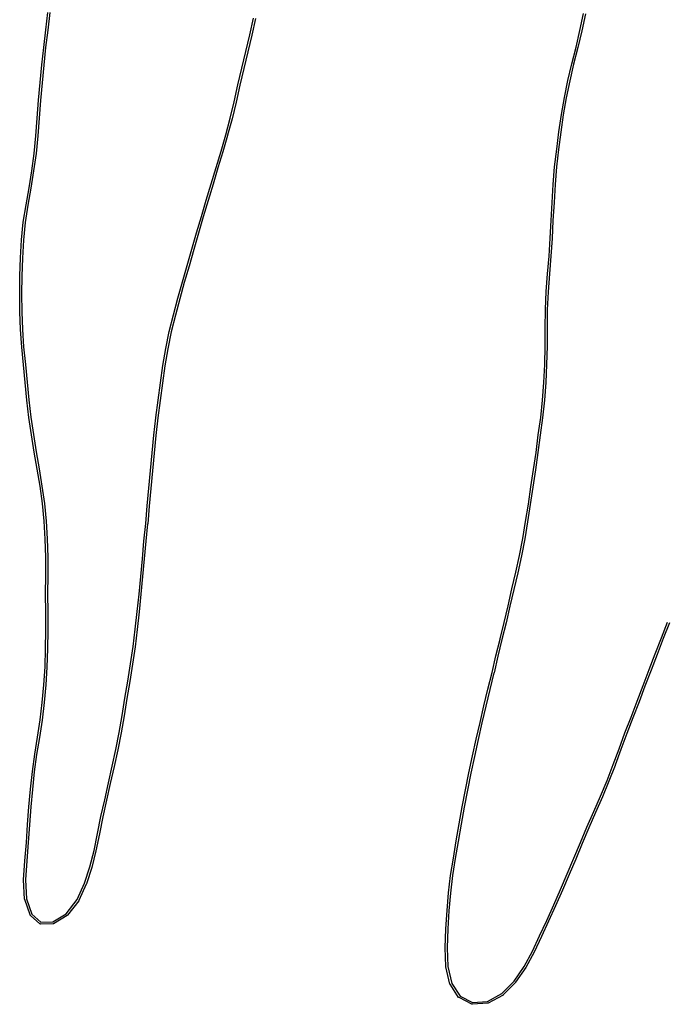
# Model space of a CAD drawing. Header units: inches. Extents: x 0.4 to 11.3, y -7.9 to -0.4.
# Tile 4 of 9: x 4.6 to 5.9, y -3.9 to -1.9. Entities that reach past the tile are written whole.
import ezdxf

# ---------------------------------------------------------------- set-up
doc = ezdxf.new("R2010")
doc.units = ezdxf.units.IN
doc.header["$MEASUREMENT"] = 0
doc.layers.add('Edge.Cuts', color=254, linetype='CONTINUOUS', true_color=0xd0d2cd)

msp = doc.modelspace()

# ---------------------------------------------------------------- linework, layer by layer
at = {"layer": 'Edge.Cuts', "linetype": 'CONTINUOUS'}
for p, q in [((4.6139, -1.8943), (4.6179, -1.8587)), ((4.6218, -1.8591), (4.6178, -1.8947)), ((5.0286, -1.9043), (5.0361, -1.8702)), ((5.0399, -1.871), (5.0324, -1.9051)), ((5.6994, -1.8953), (5.7067, -1.8611)), ((5.7105, -1.8619), (5.7032, -1.8961)), ((4.6095, -1.9297), (4.6139, -1.8943)), ((4.6178, -1.8948), (4.6134, -1.9302)), ((4.6178, -1.8947), (4.6178, -1.8947)), ((4.6178, -1.8947), (4.6178, -1.8948)), ((5.6915, -1.9292), (5.6994, -1.8953)), ((5.7032, -1.8962), (5.6953, -1.9302)), ((5.7032, -1.8961), (5.7032, -1.8962)), ((5.7032, -1.8962), (5.7032, -1.8962)), ((5.0205, -1.9382), (5.0286, -1.9043)), ((5.0324, -1.9052), (5.0244, -1.9391)), ((5.0324, -1.9051), (5.0324, -1.9051)), ((5.0324, -1.9051), (5.0324, -1.9052)), ((4.6056, -1.9653), (4.6095, -1.9297)), ((4.6095, -1.9297), (4.6095, -1.9297)), ((4.6095, -1.9297), (4.6095, -1.9297)), ((4.6134, -1.9302), (4.6095, -1.9657)), ((5.0125, -1.9721), (5.0205, -1.9382)), ((5.0244, -1.9391), (5.0164, -1.973)), ((5.0205, -1.9382), (5.0205, -1.9382)), ((5.0205, -1.9382), (5.0205, -1.9382)), ((5.0244, -1.9391), (5.0244, -1.9391)), ((5.6829, -1.9629), (5.6915, -1.9292)), ((5.6953, -1.9302), (5.6867, -1.9639)), ((5.6953, -1.9302), (5.6953, -1.9302)), ((5.6953, -1.9302), (5.6953, -1.9302)), ((4.6026, -2.0014), (4.6056, -1.9654)), ((4.6056, -1.9654), (4.6056, -1.9653)), ((4.6056, -1.9654), (4.6056, -1.9654)), ((4.6095, -1.9657), (4.6065, -2.0017)), ((5.0044, -2.006), (5.0125, -1.9721)), ((5.0164, -1.973), (5.0083, -2.0069)), ((5.0164, -1.973), (5.0164, -1.973)), ((5.0164, -1.973), (5.0164, -1.973)), ((5.6751, -1.997), (5.6829, -1.963)), ((5.6867, -1.9639), (5.679, -1.9979)), ((5.6829, -1.963), (5.6829, -1.9629)), ((5.6829, -1.9629), (5.6829, -1.9629)), ((5.6679, -2.0313), (5.6751, -1.997)), ((5.679, -1.9979), (5.6717, -2.0321)), ((5.6751, -1.997), (5.6751, -1.997)), ((5.6751, -1.997), (5.6751, -1.997)), ((4.5989, -2.0371), (4.6026, -2.0014)), ((4.6065, -2.0018), (4.6028, -2.0375)), ((4.6065, -2.0017), (4.6065, -2.0017)), ((4.6065, -2.0017), (4.6065, -2.0018)), ((4.9967, -2.0401), (5.0044, -2.006)), ((5.0083, -2.0069), (5.0005, -2.0409)), ((5.0044, -2.006), (5.0044, -2.006)), ((5.0044, -2.006), (5.0044, -2.006)), ((4.5965, -2.0734), (4.5989, -2.0372)), ((4.5989, -2.0372), (4.5989, -2.0371)), ((4.5989, -2.0371), (4.5989, -2.0371)), ((4.6028, -2.0375), (4.6004, -2.0737)), ((4.9886, -2.0739), (4.9967, -2.0401)), ((5.6617, -2.0661), (5.6679, -2.0314)), ((5.6717, -2.0321), (5.6656, -2.0667)), ((5.6679, -2.0314), (5.6679, -2.0313)), ((5.6679, -2.0313), (5.6679, -2.0313)), ((5.0005, -2.041), (4.9924, -2.0749)), ((5.0005, -2.0409), (5.0005, -2.041)), ((5.0005, -2.041), (5.0005, -2.041)), ((4.5936, -2.1094), (4.5965, -2.0734)), ((4.6004, -2.0737), (4.5975, -2.1098)), ((4.6004, -2.0737), (4.6004, -2.0737)), ((4.6004, -2.0737), (4.6004, -2.0737)), ((4.9796, -2.1074), (4.9886, -2.0739)), ((4.9924, -2.0749), (4.9834, -2.1084)), ((4.9924, -2.0749), (4.9924, -2.0749)), ((4.9924, -2.0749), (4.9924, -2.0749)), ((5.6568, -2.1013), (5.6617, -2.0661)), ((5.6656, -2.0667), (5.6607, -2.1019)), ((5.6617, -2.0661), (5.6617, -2.0661)), ((5.6617, -2.0661), (5.6617, -2.0661)), ((4.5899, -2.1451), (4.5936, -2.1094)), ((4.5975, -2.1098), (4.5938, -2.1455)), ((4.5975, -2.1098), (4.5975, -2.1098)), ((4.5975, -2.1098), (4.5975, -2.1098)), ((4.9701, -2.1407), (4.9796, -2.1074)), ((4.9834, -2.1085), (4.9739, -2.1418)), ((4.9834, -2.1084), (4.9834, -2.1085)), ((4.9834, -2.1085), (4.9834, -2.1085)), ((5.6522, -2.1367), (5.6568, -2.1014)), ((5.6607, -2.1019), (5.6561, -2.1372)), ((5.6568, -2.1014), (5.6568, -2.1013)), ((5.6568, -2.1014), (5.6568, -2.1014)), ((5.6481, -2.1723), (5.6522, -2.1368)), ((5.6561, -2.1372), (5.6521, -2.1727)), ((5.6522, -2.1368), (5.6522, -2.1367)), ((5.6522, -2.1367), (5.6522, -2.1367)), ((4.5851, -2.1803), (4.5899, -2.1451)), ((4.5938, -2.1456), (4.589, -2.1809)), ((4.5938, -2.1455), (4.5938, -2.1456)), ((4.5938, -2.1456), (4.5938, -2.1456)), ((4.9598, -2.1737), (4.9701, -2.1407)), ((4.9739, -2.1418), (4.9636, -2.1748)), ((4.9739, -2.1418), (4.9739, -2.1418)), ((4.9739, -2.1418), (4.9739, -2.1418)), ((4.5797, -2.2153), (4.5851, -2.1803)), ((4.9498, -2.2068), (4.9598, -2.1737)), ((4.9636, -2.1748), (4.9536, -2.2079)), ((4.9598, -2.1737), (4.9598, -2.1737)), ((4.9598, -2.1737), (4.9598, -2.1737)), ((5.645, -2.2084), (5.6481, -2.1724)), ((5.6481, -2.1724), (5.6481, -2.1723)), ((5.6481, -2.1724), (5.6481, -2.1724)), ((5.6521, -2.1727), (5.649, -2.2087)), ((4.589, -2.1809), (4.5836, -2.2159)), ((4.589, -2.1809), (4.589, -2.1809)), ((4.589, -2.1809), (4.589, -2.1809)), ((4.5736, -2.25), (4.5797, -2.2153)), ((4.5836, -2.216), (4.5775, -2.2507)), ((4.5836, -2.2159), (4.5836, -2.2159)), ((4.5836, -2.2159), (4.5836, -2.216)), ((4.9399, -2.2399), (4.9498, -2.2068)), ((4.9536, -2.2079), (4.9436, -2.241)), ((4.9498, -2.2068), (4.9498, -2.2068)), ((4.9498, -2.2068), (4.9498, -2.2068)), ((4.9536, -2.2079), (4.9536, -2.2079)), ((5.6428, -2.2447), (5.645, -2.2084)), ((5.645, -2.2084), (5.645, -2.2084)), ((5.645, -2.2084), (5.645, -2.2084)), ((5.649, -2.2087), (5.6468, -2.245)), ((4.93, -2.2731), (4.9399, -2.2399)), ((4.9399, -2.2399), (4.9399, -2.2399)), ((4.9399, -2.2399), (4.9399, -2.2399)), ((4.5679, -2.2849), (4.5736, -2.25)), ((4.5775, -2.2507), (4.5718, -2.2855)), ((4.5736, -2.25), (4.5736, -2.25)), ((4.5736, -2.25), (4.5736, -2.25)), ((4.9436, -2.241), (4.9338, -2.2742)), ((4.9436, -2.241), (4.9436, -2.241)), ((5.6408, -2.2812), (5.6428, -2.2448)), ((5.6428, -2.2448), (5.6428, -2.2447)), ((5.6428, -2.2448), (5.6428, -2.2448)), ((5.6468, -2.245), (5.6447, -2.2814)), ((4.9202, -2.3063), (4.93, -2.2731)), ((4.9338, -2.2742), (4.924, -2.3074)), ((4.93, -2.2731), (4.93, -2.2731)), ((4.93, -2.2731), (4.93, -2.2731)), ((4.5646, -2.3209), (4.5679, -2.2851)), ((4.568, -2.285), (4.5679, -2.2849)), ((4.5679, -2.2851), (4.568, -2.285)), ((4.5718, -2.2855), (4.5685, -2.3213)), ((5.6391, -2.3177), (5.6408, -2.2812)), ((5.6408, -2.2812), (5.6408, -2.2812)), ((5.6408, -2.2812), (5.6408, -2.2812)), ((5.6447, -2.2814), (5.6431, -2.3179)), ((4.9106, -2.3396), (4.9202, -2.3063)), ((4.924, -2.3074), (4.9144, -2.3407)), ((4.9202, -2.3063), (4.9202, -2.3063)), ((4.9202, -2.3063), (4.9202, -2.3063)), ((5.6366, -2.3539), (5.6391, -2.3177)), ((5.6431, -2.318), (5.6405, -2.3542)), ((5.6431, -2.3179), (5.6431, -2.3179)), ((5.6431, -2.3179), (5.6431, -2.318)), ((4.5621, -2.3575), (4.5646, -2.321)), ((4.5646, -2.321), (4.5646, -2.3209)), ((4.5646, -2.321), (4.5646, -2.321)), ((4.5685, -2.3213), (4.5661, -2.3578)), ((4.9013, -2.373), (4.9106, -2.3396)), ((4.9106, -2.3396), (4.9106, -2.3396)), ((4.9106, -2.3396), (4.9106, -2.3396)), ((4.5609, -2.3942), (4.5621, -2.3576)), ((4.5621, -2.3576), (4.5621, -2.3575)), ((4.5621, -2.3576), (4.5621, -2.3576)), ((4.5661, -2.3578), (4.5649, -2.3943)), ((4.9144, -2.3407), (4.9051, -2.374)), ((5.6334, -2.3898), (5.6366, -2.3539)), ((5.6405, -2.3542), (5.6373, -2.3901)), ((5.6405, -2.3542), (5.6405, -2.3542)), ((5.6405, -2.3542), (5.6405, -2.3542)), ((4.8915, -2.4062), (4.9013, -2.373)), ((4.905, -2.374), (4.8953, -2.4072)), ((4.9051, -2.374), (4.905, -2.374)), ((4.905, -2.374), (4.905, -2.374)), ((4.5606, -2.4308), (4.5609, -2.3942)), ((4.5609, -2.3942), (4.5609, -2.3942)), ((4.5609, -2.3942), (4.5609, -2.3942)), ((4.5649, -2.3943), (4.5646, -2.4308)), ((5.6308, -2.426), (5.6334, -2.3898)), ((5.6334, -2.3898), (5.6334, -2.3898)), ((5.6334, -2.3898), (5.6334, -2.3898)), ((5.6373, -2.3901), (5.6348, -2.4263)), ((4.8822, -2.4396), (4.8915, -2.4062)), ((4.8953, -2.4072), (4.886, -2.4406)), ((4.8915, -2.4062), (4.8915, -2.4062)), ((4.8915, -2.4062), (4.8915, -2.4062)), ((4.5611, -2.4671), (4.5606, -2.4308)), ((4.5606, -2.4308), (4.5606, -2.4308)), ((4.5606, -2.4308), (4.5606, -2.4308)), ((4.5646, -2.4308), (4.565, -2.467)), ((4.8732, -2.4731), (4.8822, -2.4396)), ((4.8822, -2.4396), (4.8822, -2.4396)), ((4.8822, -2.4396), (4.8822, -2.4396)), ((5.6292, -2.4626), (5.6308, -2.4261)), ((5.6308, -2.4261), (5.6308, -2.426)), ((5.6308, -2.426), (5.6308, -2.426)), ((5.6348, -2.4263), (5.6331, -2.4628)), ((4.886, -2.4406), (4.8771, -2.4741)), ((4.5623, -2.5029), (4.5611, -2.4671)), ((4.5611, -2.4671), (4.5611, -2.4671)), ((4.5611, -2.4671), (4.5611, -2.4671)), ((4.565, -2.467), (4.5663, -2.5027)), ((4.8647, -2.5069), (4.8732, -2.4732)), ((4.8771, -2.4741), (4.8685, -2.5078)), ((4.8732, -2.4732), (4.8732, -2.4731)), ((4.8732, -2.4732), (4.8732, -2.4732)), ((5.6287, -2.4998), (5.6292, -2.4627)), ((5.6292, -2.4627), (5.6292, -2.4626)), ((5.6292, -2.4627), (5.6292, -2.4627)), ((5.6331, -2.4628), (5.6326, -2.4998)), ((5.6287, -2.537), (5.6287, -2.4998)), ((5.6287, -2.4998), (5.6287, -2.4998)), ((5.6287, -2.4998), (5.6287, -2.4998)), ((5.6326, -2.4998), (5.6326, -2.537)), ((4.5647, -2.5386), (4.5623, -2.5029)), ((4.5623, -2.5029), (4.5623, -2.5029)), ((4.5623, -2.5029), (4.5623, -2.5029)), ((4.5663, -2.5027), (4.5687, -2.5383)), ((4.8578, -2.5414), (4.8647, -2.507)), ((4.8685, -2.5078), (4.8616, -2.5421)), ((4.8647, -2.507), (4.8647, -2.5069)), ((4.8647, -2.5069), (4.8647, -2.5069)), ((4.5648, -2.5387), (4.5647, -2.5386)), ((4.5684, -2.5745), (4.5648, -2.5387)), ((4.5648, -2.5387), (4.5648, -2.5387)), ((4.5687, -2.5383), (4.5724, -2.5741)), ((5.6279, -2.5739), (5.6287, -2.537)), ((5.6326, -2.5371), (5.6318, -2.574)), ((5.6326, -2.537), (5.6326, -2.5371)), ((5.6326, -2.5371), (5.6326, -2.5371)), ((4.8519, -2.5763), (4.8578, -2.5414)), ((4.8616, -2.5421), (4.8558, -2.5769)), ((4.8578, -2.5414), (4.8578, -2.5414)), ((4.8578, -2.5414), (4.8578, -2.5414)), ((4.5719, -2.6105), (4.5684, -2.5745)), ((4.5724, -2.5741), (4.5724, -2.5741)), ((4.5724, -2.5741), (4.5724, -2.5741)), ((4.5724, -2.5741), (4.5758, -2.6101)), ((4.8467, -2.6114), (4.8519, -2.5763)), ((4.8558, -2.5769), (4.8506, -2.612)), ((4.8519, -2.5763), (4.8519, -2.5763)), ((4.8519, -2.5763), (4.8519, -2.5763)), ((5.6263, -2.6104), (5.6279, -2.5739)), ((5.6318, -2.574), (5.6302, -2.6106)), ((5.6318, -2.574), (5.6318, -2.574)), ((5.6318, -2.574), (5.6318, -2.574)), ((4.5754, -2.6463), (4.5719, -2.6105)), ((4.5719, -2.6105), (4.5719, -2.6105)), ((4.5719, -2.6105), (4.5719, -2.6105)), ((4.5758, -2.6101), (4.5758, -2.6101)), ((4.5758, -2.6101), (4.5793, -2.6459)), ((4.8422, -2.6468), (4.8467, -2.6115)), ((4.8506, -2.612), (4.8461, -2.6473)), ((4.8467, -2.6115), (4.8467, -2.6114)), ((4.8467, -2.6114), (4.8467, -2.6114)), ((5.6234, -2.6464), (5.6263, -2.6104)), ((5.6302, -2.6107), (5.6274, -2.6468)), ((5.6302, -2.6106), (5.6302, -2.6107)), ((5.6302, -2.6107), (5.6302, -2.6107)), ((4.5795, -2.6819), (4.5754, -2.6463)), ((4.5754, -2.6463), (4.5754, -2.6463)), ((4.5754, -2.6463), (4.5754, -2.6463)), ((4.5793, -2.6459), (4.5834, -2.6814)), ((4.8375, -2.6821), (4.8422, -2.6468)), ((4.8461, -2.6473), (4.8414, -2.6826)), ((4.8422, -2.6468), (4.8422, -2.6468)), ((4.8461, -2.6473), (4.8461, -2.6473)), ((4.8461, -2.6473), (4.8461, -2.6473)), ((5.6197, -2.6821), (5.6234, -2.6464)), ((5.6274, -2.6468), (5.6236, -2.6825)), ((5.6274, -2.6468), (5.6274, -2.6468)), ((5.6274, -2.6468), (5.6274, -2.6468)), ((4.5846, -2.7171), (4.5795, -2.6819)), ((4.5795, -2.6819), (4.5795, -2.6819)), ((4.5795, -2.6819), (4.5795, -2.6819)), ((4.5834, -2.6814), (4.5885, -2.7165)), ((4.8335, -2.7178), (4.8375, -2.6822)), ((4.8414, -2.6826), (4.8374, -2.7182)), ((4.8375, -2.6822), (4.8375, -2.6821)), ((4.8375, -2.6822), (4.8375, -2.6822)), ((5.6149, -2.7173), (5.6197, -2.6821)), ((5.6236, -2.6826), (5.6188, -2.7179)), ((5.6236, -2.6825), (5.6236, -2.6826)), ((5.6236, -2.6826), (5.6236, -2.6826)), ((4.5902, -2.752), (4.5846, -2.7171)), ((4.5846, -2.7171), (4.5846, -2.7171)), ((4.5846, -2.7171), (4.5846, -2.7171)), ((4.5885, -2.7165), (4.5941, -2.7514)), ((4.83, -2.7536), (4.8335, -2.7178)), ((4.8335, -2.7178), (4.8335, -2.7178)), ((4.8335, -2.7178), (4.8335, -2.7178)), ((4.8374, -2.7182), (4.8339, -2.754)), ((5.6103, -2.7526), (5.6149, -2.7173)), ((5.6188, -2.7179), (5.6142, -2.7532)), ((5.6149, -2.7173), (5.6149, -2.7173)), ((5.6149, -2.7173), (5.6149, -2.7173)), ((4.596, -2.7869), (4.5902, -2.752)), ((4.5902, -2.752), (4.5902, -2.752)), ((4.5902, -2.752), (4.5902, -2.752)), ((4.5941, -2.7514), (4.5999, -2.7862)), ((4.8268, -2.7896), (4.83, -2.7536)), ((4.83, -2.7536), (4.83, -2.7536)), ((4.83, -2.7536), (4.83, -2.7536)), ((4.8339, -2.754), (4.8308, -2.7899)), ((5.6051, -2.7877), (5.6103, -2.7526)), ((5.6142, -2.7532), (5.609, -2.7883)), ((5.6142, -2.7532), (5.6142, -2.7532)), ((5.6142, -2.7532), (5.6142, -2.7532)), ((4.602, -2.8216), (4.596, -2.7869)), ((4.596, -2.7869), (4.596, -2.7869)), ((4.596, -2.7869), (4.596, -2.7869)), ((4.5999, -2.7862), (4.6059, -2.821)), ((4.8232, -2.8253), (4.8268, -2.7896)), ((4.8308, -2.7899), (4.8271, -2.8257)), ((4.8308, -2.7899), (4.8308, -2.7899)), ((4.8308, -2.7899), (4.8308, -2.7899)), ((5.5996, -2.8227), (5.6051, -2.7877)), ((5.609, -2.7883), (5.6035, -2.8233)), ((5.609, -2.7883), (5.609, -2.7883)), ((5.609, -2.7883), (5.609, -2.7883)), ((4.6071, -2.8567), (4.602, -2.8216)), ((4.6059, -2.821), (4.6059, -2.821)), ((4.6059, -2.821), (4.6059, -2.8211)), ((4.6059, -2.8211), (4.611, -2.8562)), ((4.82, -2.8612), (4.8232, -2.8253)), ((4.8232, -2.8253), (4.8232, -2.8253)), ((4.8232, -2.8253), (4.8232, -2.8253)), ((4.8271, -2.8257), (4.824, -2.8616)), ((5.5947, -2.858), (5.5996, -2.8227)), ((5.6035, -2.8233), (5.5986, -2.8585)), ((5.5996, -2.8227), (5.5996, -2.8227)), ((5.5996, -2.8227), (5.5996, -2.8227)), ((4.6104, -2.8925), (4.6071, -2.8567)), ((4.611, -2.8562), (4.611, -2.8563)), ((4.611, -2.8563), (4.611, -2.8563)), ((4.611, -2.8563), (4.6144, -2.8922)), ((5.5891, -2.8928), (5.5947, -2.858)), ((5.5986, -2.8586), (5.593, -2.8935)), ((5.5986, -2.8585), (5.5986, -2.8585)), ((5.5986, -2.8585), (5.5986, -2.8586)), ((4.8168, -2.8972), (4.82, -2.8612)), ((4.82, -2.8612), (4.82, -2.8612)), ((4.824, -2.8616), (4.8208, -2.8975)), ((4.824, -2.8616), (4.824, -2.8616)), ((4.824, -2.8616), (4.824, -2.8616)), ((4.6127, -2.9288), (4.6104, -2.8925)), ((4.6144, -2.8922), (4.6144, -2.8922)), ((4.6144, -2.8922), (4.6144, -2.8922)), ((4.6144, -2.8922), (4.6166, -2.9286)), ((4.8132, -2.9329), (4.8168, -2.8972)), ((4.8207, -2.8975), (4.8171, -2.9333)), ((4.8208, -2.8975), (4.8207, -2.8975)), ((4.8207, -2.8975), (4.8207, -2.8975)), ((5.5834, -2.9277), (5.5891, -2.8928)), ((5.593, -2.8935), (5.5873, -2.9284)), ((5.5891, -2.8928), (5.5891, -2.8928)), ((5.593, -2.8935), (5.593, -2.8935)), ((5.593, -2.8935), (5.593, -2.8935)), ((4.6137, -2.9655), (4.6127, -2.9288)), ((4.6166, -2.9286), (4.6166, -2.9286)), ((4.6166, -2.9286), (4.6166, -2.9286)), ((4.6166, -2.9286), (4.6177, -2.9655)), ((4.8101, -2.9689), (4.8132, -2.9329)), ((4.8132, -2.9329), (4.8132, -2.9329)), ((4.8132, -2.9329), (4.8132, -2.9329)), ((4.8171, -2.9333), (4.814, -2.9692)), ((5.5768, -2.9622), (5.5834, -2.9277)), ((5.5873, -2.9284), (5.5806, -2.9629)), ((5.5873, -2.9284), (5.5873, -2.9284)), ((5.5873, -2.9284), (5.5873, -2.9284)), ((4.6138, -3.0027), (4.6137, -2.9655)), ((4.6177, -2.9655), (4.6177, -2.9655)), ((4.6177, -2.9655), (4.6177, -2.9655)), ((4.6177, -2.9655), (4.6177, -3.0027)), ((4.8066, -3.0047), (4.8101, -2.9689)), ((4.814, -2.9692), (4.8106, -3.0051)), ((4.814, -2.9692), (4.814, -2.9692)), ((4.814, -2.9692), (4.814, -2.9692)), ((5.5693, -2.9963), (5.5768, -2.9622)), ((5.5806, -2.963), (5.5731, -2.9971)), ((5.5806, -2.9629), (5.5806, -2.9629)), ((5.5806, -2.9629), (5.5806, -2.963)), ((5.5612, -3.0302), (5.5693, -2.9963)), ((5.5731, -2.9972), (5.5651, -3.0311)), ((5.5731, -2.9971), (5.5731, -2.9971)), ((5.5731, -2.9971), (5.5731, -2.9972)), ((4.6134, -3.0401), (4.6138, -3.0027)), ((4.6177, -3.0027), (4.6174, -3.0401)), ((4.6177, -3.0027), (4.6177, -3.0027)), ((4.6177, -3.0027), (4.6177, -3.0027)), ((4.8032, -3.0405), (4.8066, -3.0047)), ((4.8066, -3.0047), (4.8066, -3.0047)), ((4.8066, -3.0047), (4.8066, -3.0047)), ((4.8106, -3.0051), (4.8072, -3.0409)), ((4.8106, -3.0051), (4.8106, -3.0051)), ((4.6137, -3.0775), (4.6134, -3.0401)), ((4.6134, -3.0401), (4.6134, -3.0401)), ((4.6134, -3.0401), (4.6134, -3.0401)), ((4.6174, -3.0401), (4.6176, -3.0775)), ((4.7992, -3.0761), (4.8032, -3.0405)), ((5.5535, -3.0642), (5.5612, -3.0302)), ((5.5651, -3.0311), (5.5573, -3.0651)), ((5.5612, -3.0302), (5.5612, -3.0302)), ((5.5612, -3.0302), (5.5612, -3.0302)), ((4.8071, -3.0409), (4.8032, -3.0765)), ((4.8072, -3.0409), (4.8071, -3.0409)), ((4.8071, -3.0409), (4.8071, -3.0409)), ((4.6137, -3.1147), (4.6137, -3.0775)), ((4.6176, -3.0775), (4.6176, -3.0775)), ((4.6176, -3.0775), (4.6176, -3.0775)), ((4.6176, -3.0775), (4.6176, -3.1147)), ((4.7955, -3.1118), (4.7992, -3.0761)), ((4.7992, -3.0761), (4.7992, -3.0761)), ((4.7992, -3.0761), (4.7992, -3.0761)), ((4.8032, -3.0765), (4.7995, -3.1123)), ((5.5456, -3.0982), (5.5535, -3.0642)), ((5.5573, -3.0651), (5.5494, -3.0991)), ((5.5535, -3.0642), (5.5535, -3.0642)), ((5.5573, -3.0651), (5.5573, -3.0651)), ((5.5573, -3.0651), (5.5573, -3.0651)), ((5.537, -3.1318), (5.5456, -3.0982)), ((5.5494, -3.0991), (5.5408, -3.1328)), ((5.5494, -3.0991), (5.5494, -3.0991)), ((5.5494, -3.0991), (5.5494, -3.0991)), ((5.8651, -3.1296), (5.8776, -3.0975)), ((5.8813, -3.0989), (5.8687, -3.131)), ((4.6133, -3.1518), (4.6137, -3.1147)), ((4.6176, -3.1148), (4.6172, -3.1519)), ((4.6176, -3.1147), (4.6176, -3.1148)), ((4.6176, -3.1148), (4.6176, -3.1148)), ((4.7912, -3.1472), (4.7955, -3.1118)), ((4.7995, -3.1123), (4.7951, -3.1477)), ((4.7995, -3.1123), (4.7994, -3.1123)), ((4.7994, -3.1123), (4.7995, -3.1123)), ((5.5288, -3.1657), (5.537, -3.1319)), ((5.5408, -3.1328), (5.5326, -3.1666)), ((5.537, -3.1319), (5.537, -3.1318)), ((5.537, -3.1319), (5.537, -3.1319)), ((5.8526, -3.1617), (5.8651, -3.1296)), ((5.8687, -3.131), (5.8563, -3.1631)), ((5.8651, -3.1296), (5.8651, -3.1296)), ((5.8651, -3.1296), (5.8651, -3.1296)), ((4.6121, -3.1885), (4.6133, -3.1518)), ((4.6172, -3.1519), (4.616, -3.1887)), ((4.6172, -3.1519), (4.6172, -3.1519)), ((4.6172, -3.1519), (4.6172, -3.1519)), ((4.7859, -3.1823), (4.7912, -3.1472)), ((4.7951, -3.1478), (4.7898, -3.1829)), ((4.7951, -3.1477), (4.7951, -3.1478)), ((4.7951, -3.1478), (4.7951, -3.1478)), ((5.5209, -3.1997), (5.5288, -3.1657)), ((5.5326, -3.1666), (5.5248, -3.2006)), ((5.5288, -3.1657), (5.5288, -3.1657)), ((5.5288, -3.1657), (5.5288, -3.1657)), ((5.8405, -3.1939), (5.8526, -3.1617)), ((5.8563, -3.1631), (5.8442, -3.1953)), ((5.8526, -3.1617), (5.8526, -3.1617)), ((5.8526, -3.1617), (5.8526, -3.1617)), ((4.6099, -3.2248), (4.6121, -3.1885)), ((4.616, -3.1887), (4.6139, -3.2251)), ((4.616, -3.1887), (4.616, -3.1887)), ((4.616, -3.1887), (4.616, -3.1887)), ((4.7807, -3.2173), (4.7859, -3.1823)), ((4.7898, -3.1829), (4.7846, -3.2179)), ((4.7898, -3.1829), (4.7898, -3.1829)), ((4.7898, -3.1829), (4.7898, -3.1829)), ((5.5123, -3.2334), (5.5209, -3.1997)), ((5.5247, -3.2007), (5.5162, -3.2343)), ((5.5248, -3.2007), (5.5247, -3.2007)), ((5.5248, -3.2006), (5.5248, -3.2007)), ((5.828, -3.226), (5.8405, -3.1939)), ((5.8442, -3.1953), (5.8317, -3.2274)), ((5.8442, -3.1953), (5.8442, -3.1953)), ((5.8442, -3.1953), (5.8442, -3.1953)), ((4.7747, -3.2521), (4.7807, -3.2173)), ((4.7846, -3.218), (4.7786, -3.2528)), ((4.7846, -3.2179), (4.7846, -3.218)), ((4.7846, -3.218), (4.7846, -3.218)), ((4.6065, -3.2606), (4.6099, -3.2248)), ((4.6139, -3.2251), (4.6104, -3.261)), ((4.6139, -3.2251), (4.6139, -3.2251)), ((4.6139, -3.2251), (4.6139, -3.2251)), ((5.5044, -3.2674), (5.5123, -3.2334)), ((5.5162, -3.2343), (5.5082, -3.2683)), ((5.5123, -3.2334), (5.5123, -3.2334)), ((5.5123, -3.2334), (5.5123, -3.2334)), ((5.816, -3.2583), (5.828, -3.226)), ((5.8317, -3.2274), (5.8197, -3.2597)), ((5.828, -3.226), (5.828, -3.226)), ((5.828, -3.226), (5.828, -3.226)), ((4.6022, -3.296), (4.6065, -3.2606)), ((4.769, -3.287), (4.7747, -3.2521)), ((4.7786, -3.2528), (4.7729, -3.2876)), ((4.7747, -3.2521), (4.7747, -3.2521)), ((4.7747, -3.2521), (4.7747, -3.2521)), ((5.8036, -3.2904), (5.816, -3.2583)), ((5.8196, -3.2597), (5.8073, -3.2918)), ((5.8197, -3.2597), (5.8196, -3.2597)), ((5.8196, -3.2597), (5.8196, -3.2597)), ((4.6104, -3.261), (4.6061, -3.2965)), ((4.6104, -3.261), (4.6104, -3.261)), ((4.6104, -3.261), (4.6104, -3.261)), ((5.4964, -3.3013), (5.5044, -3.2674)), ((5.5082, -3.2683), (5.5002, -3.3022)), ((5.5044, -3.2674), (5.5044, -3.2674)), ((5.5082, -3.2683), (5.5082, -3.2683)), ((5.5082, -3.2683), (5.5082, -3.2683)), ((4.5968, -3.331), (4.6022, -3.296)), ((4.6061, -3.2965), (4.6007, -3.3316)), ((4.6061, -3.2965), (4.6061, -3.2965)), ((4.6061, -3.2965), (4.6061, -3.2965)), ((4.763, -3.3217), (4.769, -3.287)), ((4.7729, -3.2876), (4.7668, -3.3224)), ((4.7729, -3.2876), (4.7729, -3.2876)), ((4.7729, -3.2876), (4.7729, -3.2876)), ((5.791, -3.3224), (5.8036, -3.2904)), ((5.8073, -3.2918), (5.7947, -3.3239)), ((5.8073, -3.2918), (5.8073, -3.2918)), ((5.8073, -3.2918), (5.8073, -3.2918)), ((5.4888, -3.3355), (5.4964, -3.3014)), ((5.5002, -3.3022), (5.4927, -3.3363)), ((5.4964, -3.3014), (5.4964, -3.3013)), ((5.4964, -3.3013), (5.4964, -3.3013)), ((4.5912, -3.3659), (4.5968, -3.331)), ((4.6007, -3.3316), (4.5951, -3.3665)), ((4.6007, -3.3316), (4.6007, -3.3316)), ((4.6007, -3.3316), (4.6007, -3.3316)), ((4.7562, -3.3561), (4.763, -3.3217)), ((4.7668, -3.3224), (4.76, -3.3569)), ((4.7668, -3.3224), (4.7668, -3.3224)), ((4.7668, -3.3224), (4.7668, -3.3224)), ((5.481, -3.3695), (5.4888, -3.3355)), ((5.4927, -3.3363), (5.4849, -3.3704)), ((5.4927, -3.3363), (5.4927, -3.3363)), ((5.4927, -3.3363), (5.4927, -3.3363)), ((5.7791, -3.3548), (5.791, -3.3225)), ((5.7947, -3.3239), (5.7828, -3.3561)), ((5.791, -3.3225), (5.791, -3.3224)), ((5.791, -3.3225), (5.791, -3.3225)), ((4.7486, -3.3902), (4.7562, -3.3561)), ((4.76, -3.3569), (4.7525, -3.3911)), ((4.76, -3.3569), (4.76, -3.3569)), ((4.76, -3.3569), (4.76, -3.3569)), ((5.7671, -3.3871), (5.7791, -3.3548)), ((5.7828, -3.3561), (5.7708, -3.3884)), ((5.7791, -3.3548), (5.7791, -3.3548)), ((5.7791, -3.3548), (5.7791, -3.3548)), ((4.5864, -3.4012), (4.5912, -3.3659)), ((4.5951, -3.3665), (4.5903, -3.4017)), ((4.5912, -3.3659), (4.5912, -3.3659)), ((4.5912, -3.3659), (4.5912, -3.3659)), ((5.4737, -3.4037), (5.481, -3.3695)), ((5.4849, -3.3704), (5.4776, -3.4045)), ((5.481, -3.3695), (5.481, -3.3695)), ((5.481, -3.3695), (5.481, -3.3695)), ((4.7409, -3.4243), (4.7486, -3.3902)), ((4.7525, -3.3911), (4.7448, -3.4251)), ((4.7525, -3.3911), (4.7525, -3.3911)), ((4.7525, -3.3911), (4.7525, -3.3911)), ((5.7548, -3.4192), (5.7671, -3.3871)), ((5.7708, -3.3885), (5.7585, -3.4206)), ((5.7708, -3.3884), (5.7708, -3.3884)), ((5.7708, -3.3884), (5.7708, -3.3885)), ((4.5826, -3.4369), (4.5864, -3.4012)), ((4.5864, -3.4012), (4.5864, -3.4012)), ((4.5864, -3.4012), (4.5864, -3.4012)), ((4.5903, -3.4017), (4.5865, -3.4373)), ((5.4669, -3.4382), (5.4737, -3.4038)), ((5.4776, -3.4045), (5.4708, -3.439)), ((5.4737, -3.4038), (5.4737, -3.4037)), ((5.4737, -3.4037), (5.4737, -3.4037)), ((5.7415, -3.4508), (5.7548, -3.4192)), ((5.7585, -3.4207), (5.7451, -3.4524)), ((5.7585, -3.4206), (5.7585, -3.4206)), ((5.7585, -3.4206), (5.7585, -3.4207)), ((4.5792, -3.4728), (4.5826, -3.4369)), ((4.5826, -3.4369), (4.5826, -3.4369)), ((4.5826, -3.4369), (4.5826, -3.4369)), ((4.5865, -3.4373), (4.5831, -3.4731)), ((4.7334, -3.4584), (4.7409, -3.4243)), ((4.7448, -3.4251), (4.7373, -3.4593)), ((4.7409, -3.4243), (4.7409, -3.4243)), ((4.7409, -3.4243), (4.7409, -3.4243)), ((5.4603, -3.4727), (5.4669, -3.4382)), ((5.4708, -3.439), (5.4642, -3.4735)), ((5.4669, -3.4382), (5.4669, -3.4382)), ((5.4669, -3.4382), (5.4669, -3.4382)), ((4.7259, -3.4925), (4.7334, -3.4584)), ((4.7373, -3.4593), (4.7297, -3.4934)), ((4.7334, -3.4584), (4.7334, -3.4584)), ((4.7373, -3.4593), (4.7373, -3.4593)), ((4.7373, -3.4593), (4.7373, -3.4593)), ((5.7277, -3.4824), (5.7415, -3.4508)), ((5.7451, -3.4524), (5.7313, -3.484)), ((5.7451, -3.4524), (5.7451, -3.4524)), ((5.7451, -3.4524), (5.7451, -3.4524)), ((4.5763, -3.5089), (4.5792, -3.4728)), ((4.5792, -3.4728), (4.5792, -3.4728)), ((4.5792, -3.4728), (4.5792, -3.4728)), ((4.5831, -3.4731), (4.5803, -3.5092)), ((5.4541, -3.5074), (5.4603, -3.4728)), ((5.4642, -3.4735), (5.458, -3.5081)), ((5.4603, -3.4728), (5.4603, -3.4727)), ((5.4603, -3.4727), (5.4603, -3.4727)), ((4.7188, -3.5269), (4.7259, -3.4926)), ((4.7297, -3.4934), (4.7226, -3.5277)), ((4.7259, -3.4926), (4.7259, -3.4925)), ((4.7259, -3.4926), (4.7259, -3.4926)), ((5.7138, -3.5139), (5.7277, -3.4824)), ((5.7313, -3.484), (5.7174, -3.5155)), ((5.7313, -3.484), (5.7313, -3.484)), ((5.7313, -3.484), (5.7313, -3.484)), ((4.5743, -3.5453), (4.5763, -3.509)), ((4.5763, -3.509), (4.5763, -3.5089)), ((4.5763, -3.5089), (4.5763, -3.5089)), ((4.5803, -3.5092), (4.5782, -3.5456)), ((5.4481, -3.5422), (5.4541, -3.5075)), ((5.458, -3.5081), (5.452, -3.5429)), ((5.4541, -3.5075), (5.4541, -3.5074)), ((5.4541, -3.5074), (5.4541, -3.5074)), ((5.7003, -3.5456), (5.7138, -3.5139)), ((5.7174, -3.5155), (5.704, -3.5471)), ((5.7138, -3.5139), (5.7138, -3.5139)), ((5.7138, -3.5139), (5.7138, -3.5139)), ((4.7118, -3.5612), (4.7188, -3.5269)), ((4.7226, -3.5277), (4.7156, -3.562)), ((4.7188, -3.5269), (4.7188, -3.5269)), ((4.7188, -3.5269), (4.7188, -3.5269)), ((4.7226, -3.5277), (4.7226, -3.5277)), ((4.5713, -3.5822), (4.5743, -3.5453)), ((4.5782, -3.5456), (4.5752, -3.5825)), ((4.5782, -3.5456), (4.5782, -3.5456)), ((4.5782, -3.5456), (4.5782, -3.5456)), ((5.4422, -3.577), (5.4481, -3.5422)), ((5.452, -3.5429), (5.4461, -3.5777)), ((5.4481, -3.5422), (5.4481, -3.5422)), ((5.4481, -3.5422), (5.4481, -3.5422)), ((5.6873, -3.5774), (5.7003, -3.5456)), ((5.704, -3.5471), (5.6909, -3.5789)), ((5.7003, -3.5456), (5.7003, -3.5456)), ((5.7003, -3.5456), (5.7003, -3.5456)), ((4.7032, -3.5948), (4.7118, -3.5612)), ((4.7156, -3.5621), (4.707, -3.5958)), ((4.7156, -3.562), (4.7156, -3.5621)), ((4.7156, -3.5621), (4.7156, -3.5621)), ((5.4366, -3.612), (5.4422, -3.577)), ((5.4461, -3.5777), (5.4405, -3.6126)), ((5.4422, -3.577), (5.4422, -3.577)), ((5.4422, -3.577), (5.4422, -3.577)), ((5.6737, -3.609), (5.6873, -3.5774)), ((5.6909, -3.579), (5.6773, -3.6106)), ((5.6909, -3.5789), (5.6909, -3.579)), ((5.6909, -3.579), (5.6909, -3.579)), ((4.5685, -3.621), (4.5713, -3.5822)), ((4.5713, -3.5822), (4.5713, -3.5822)), ((4.5713, -3.5822), (4.5713, -3.5822)), ((4.5752, -3.5825), (4.5724, -3.6211)), ((4.6925, -3.6281), (4.7032, -3.5948)), ((4.707, -3.596), (4.6962, -3.6294)), ((4.707, -3.5958), (4.707, -3.5959)), ((4.707, -3.5959), (4.707, -3.596)), ((5.4322, -3.6475), (5.4366, -3.6121)), ((5.4405, -3.6126), (5.4362, -3.648)), ((5.4366, -3.6121), (5.4366, -3.612)), ((5.4366, -3.612), (5.4366, -3.612)), ((5.6603, -3.6407), (5.6737, -3.6091)), ((5.6773, -3.6106), (5.6639, -3.6423)), ((5.6737, -3.6091), (5.6737, -3.609)), ((5.6737, -3.6091), (5.6737, -3.6091)), ((4.5685, -3.6211), (4.5685, -3.621)), ((4.5685, -3.6212), (4.5685, -3.6211)), ((4.5707, -3.6602), (4.5685, -3.6212)), ((4.5724, -3.6211), (4.5746, -3.6597)), ((4.6774, -3.6614), (4.6925, -3.6281)), ((4.6961, -3.6296), (4.6809, -3.6633)), ((4.6962, -3.6295), (4.6961, -3.6296)), ((4.6962, -3.6294), (4.6962, -3.6295)), ((5.6465, -3.6722), (5.6603, -3.6407)), ((4.5707, -3.6605), (4.5707, -3.6602)), ((4.5708, -3.6608), (4.5707, -3.6605)), ((4.5819, -3.6924), (4.5708, -3.6608)), ((4.5746, -3.6597), (4.5854, -3.6906)), ((5.4293, -3.6836), (5.4322, -3.6476)), ((5.4323, -3.6476), (5.4322, -3.6475)), ((5.4322, -3.6476), (5.4323, -3.6476)), ((5.4362, -3.648), (5.4332, -3.6839)), ((5.6639, -3.6423), (5.6501, -3.6738)), ((5.6639, -3.6423), (5.6639, -3.6423)), ((5.6639, -3.6423), (5.6639, -3.6423)), ((4.6549, -3.6901), (4.6774, -3.6614)), ((4.6807, -3.6637), (4.6578, -3.6928)), ((4.6808, -3.6635), (4.6807, -3.6637)), ((4.6809, -3.6633), (4.6808, -3.6635)), ((5.6321, -3.7035), (5.6465, -3.6722)), ((5.65, -3.6739), (5.6357, -3.7051)), ((5.6501, -3.6738), (5.65, -3.6738)), ((5.65, -3.6738), (5.65, -3.6739)), ((4.582, -3.6926), (4.5819, -3.6924)), ((4.5821, -3.6929), (4.582, -3.6926)), ((4.582, -3.6926), (4.582, -3.6926)), ((4.5823, -3.6931), (4.5821, -3.6929)), ((4.5824, -3.6933), (4.5823, -3.6931)), ((4.5823, -3.6931), (4.5823, -3.6931)), ((4.6017, -3.7104), (4.5824, -3.6933)), ((4.5854, -3.6906), (4.6038, -3.7069)), ((4.6281, -3.7067), (4.6549, -3.6901)), ((4.6573, -3.6933), (4.6297, -3.7103)), ((4.6575, -3.6931), (4.6573, -3.6933)), ((4.6578, -3.6928), (4.6575, -3.6931)), ((5.4272, -3.7208), (5.4293, -3.6837)), ((5.4293, -3.6837), (5.4293, -3.6836)), ((5.4293, -3.6837), (5.4293, -3.6837)), ((5.4332, -3.6839), (5.4312, -3.721)), ((4.6023, -3.7107), (4.6017, -3.7104)), ((4.6023, -3.7108), (4.6023, -3.7107)), ((4.6023, -3.7107), (4.6023, -3.7107)), ((4.6024, -3.7108), (4.6023, -3.7108)), ((4.6025, -3.7108), (4.6024, -3.7108)), ((4.6031, -3.7109), (4.6025, -3.7108)), ((4.6287, -3.7106), (4.6031, -3.7109)), ((4.6038, -3.7069), (4.6281, -3.7067)), ((4.6289, -3.7105), (4.6287, -3.7106)), ((4.629, -3.7106), (4.6289, -3.7105)), ((4.6292, -3.7105), (4.629, -3.7106)), ((4.6295, -3.7104), (4.6292, -3.7105)), ((4.6297, -3.7103), (4.6295, -3.7104)), ((4.6295, -3.7104), (4.6295, -3.7104)), ((5.4254, -3.7591), (5.4272, -3.7208)), ((5.4272, -3.7208), (5.4272, -3.7208)), ((5.4272, -3.7208), (5.4272, -3.7208)), ((5.6176, -3.7347), (5.6321, -3.7035)), ((5.6357, -3.7052), (5.6211, -3.7364)), ((5.6357, -3.7051), (5.6357, -3.7051)), ((5.6357, -3.7051), (5.6357, -3.7052)), ((5.4312, -3.721), (5.4294, -3.7592)), ((5.6028, -3.7661), (5.6176, -3.7347)), ((5.6211, -3.7364), (5.6063, -3.7678)), ((5.6211, -3.7364), (5.6211, -3.7364)), ((5.6211, -3.7364), (5.6211, -3.7364)), ((5.4254, -3.7592), (5.4254, -3.7591)), ((5.4269, -3.7974), (5.4254, -3.7592)), ((5.4254, -3.7592), (5.4254, -3.7592)), ((5.4294, -3.7592), (5.4309, -3.797)), ((5.5859, -3.7969), (5.6028, -3.7661)), ((5.6063, -3.7679), (5.5893, -3.7989)), ((5.6063, -3.7678), (5.6063, -3.7679)), ((5.6063, -3.7679), (5.6063, -3.7679)), ((5.427, -3.7976), (5.4269, -3.7974)), ((5.427, -3.7978), (5.427, -3.7976)), ((5.4353, -3.8328), (5.427, -3.7978)), ((5.4309, -3.797), (5.439, -3.8315)), ((5.5656, -3.8269), (5.5859, -3.7969)), ((5.5892, -3.7991), (5.5687, -3.8292)), ((5.5893, -3.7989), (5.5892, -3.799)), ((5.5892, -3.799), (5.5892, -3.7991)), ((5.4354, -3.8331), (5.4353, -3.8328)), ((5.4356, -3.8334), (5.4354, -3.8331)), ((5.4529, -3.8599), (5.4356, -3.8334)), ((5.439, -3.8315), (5.4559, -3.8573)), ((5.5409, -3.8522), (5.5656, -3.8269)), ((5.5685, -3.8295), (5.5435, -3.8551)), ((5.5686, -3.8293), (5.5685, -3.8295)), ((5.5687, -3.8292), (5.5686, -3.8293)), ((5.4531, -3.86), (5.4529, -3.8599)), ((5.4531, -3.8601), (5.4531, -3.86)), ((5.4533, -3.8602), (5.4531, -3.8601)), ((5.4535, -3.8604), (5.4533, -3.8602)), ((5.4537, -3.8605), (5.4535, -3.8604)), ((5.4535, -3.8604), (5.4535, -3.8604)), ((5.4798, -3.8738), (5.4537, -3.8605)), ((5.4559, -3.8573), (5.4811, -3.8701)), ((5.5116, -3.868), (5.5409, -3.8522)), ((5.5431, -3.8555), (5.5131, -3.8717)), ((5.5433, -3.8553), (5.5431, -3.8555)), ((5.5435, -3.8551), (5.5433, -3.8553)), ((5.48, -3.8739), (5.4798, -3.8738)), ((5.4801, -3.8739), (5.48, -3.8739)), ((5.4803, -3.874), (5.4801, -3.8739)), ((5.4806, -3.874), (5.4803, -3.874)), ((5.4807, -3.874), (5.4806, -3.874)), ((5.4809, -3.874), (5.4807, -3.874)), ((5.5123, -3.8719), (5.4809, -3.874)), ((5.4811, -3.8701), (5.5116, -3.868)), ((5.5127, -3.8718), (5.5123, -3.8719)), ((5.5123, -3.8719), (5.5123, -3.8719)), ((5.5123, -3.8719), (5.5123, -3.8719)), ((5.513, -3.8717), (5.5127, -3.8718)), ((5.5131, -3.8717), (5.513, -3.8717)), ((5.513, -3.8717), (5.513, -3.8717))]:
    msp.add_line(p, q, dxfattribs=at)

doc.saveas('drawing.dxf')
